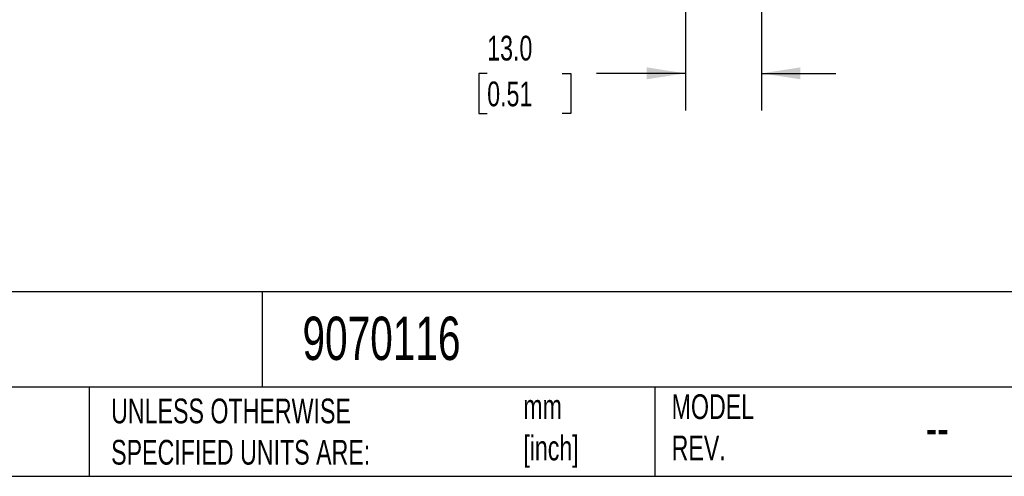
# Model space of a CAD drawing. Header units: millimetres. Extents: x 13 to 546, y 13 to 419.
# Tile 10 of 21: x 270 to 438, y 13 to 91. Entities that reach past the tile are written whole.
import ezdxf

# ---------------------------------------------------------------- set-up
doc = ezdxf.new("R2010")
doc.units = ezdxf.units.MM
doc.header["$LTSCALE"] = 2
doc.linetypes.add('SLD-Solid', pattern=[0])
doc.layers.add('DIMENSIONS', color=140, linetype='SLD-Solid', lineweight=25)
doc.layers.add('TEXT', color=140, linetype='SLD-Solid', lineweight=25)
doc.styles.add('SLDTEXTSTYLE0', font='TXT', dxfattribs={"width": 0.7})
doc.dimstyles.new('SLDDIMSTYLE5', dxfattribs={"dimtxt": 4.316016, "dimasz": 6.604, "dimexe": 0, "dimexo": 0.0625, "dimgap": 1.079004, "dimtad": 0, "dimtih": 1, "dimtoh": 1, "dimdec": 1, "dimrnd": 1e-09, "dimzin": 4, "dimdsep": 46, "dimtxsty": 'SLDTEXTSTYLE0', "dimsah": 1, "dimcen": 0.09, "dimadec": 0, "dimazin": 1, "dimtfac": 1, "dimtdec": 1, "dimtmove": 0, "dimatfit": 0, "dimfxl": 0, "dimfrac": 2, "dimtolj": 1, "dimtzin": 12, "dimarcsym": 0})

# ---------------------------------------------------------------- blocks, each defined once
blk = doc.blocks.new('_D_12')
at = {"layer": 'DIMENSIONS'}
for p, q in [((396.83, 143.06), (396.83, 135.18)), ((396.83, 132.13), (396.83, 75.25)), ((383.83, 123.61), (383.83, 101.27)), ((383.83, 98.23), (383.83, 75.25)), ((349.97, 81.6), (348.52, 81.6)), ((348.52, 81.6), (348.52, 74.74)), ((362.8, 81.6), (364.25, 81.6)), ((364.25, 81.6), (364.25, 74.74)), ((383.83, 81.6), (368.65, 81.6)), ((396.83, 81.6), (409.53, 81.6)), ((348.52, 74.74), (349.97, 74.74)), ((364.25, 74.74), (362.8, 74.74))]:
    blk.add_line(p, q, dxfattribs=at)
for points in [[(383.83, 81.6), (377.23, 82.62), (377.23, 80.59)], [(396.83, 81.6), (403.44, 80.59), (403.44, 82.62)]]:
    blk.add_solid(points, dxfattribs=at)
at = {"layer": 'DIMENSIONS', "char_height": 4.233, "attachment_point": 1, "style": 'SLDTEXTSTYLE0'}
for s, insert in [('13.0', (349.97, 88.03)), ('0.51', (349.97, 80.2))]:
    blk.add_mtext(s, dxfattribs=dict(at, insert=insert))

msp = doc.modelspace()

# ---------------------------------------------------------------- linework, layer by layer
at = {"layer": 'TEXT'}
for p, q in [((546.1, 44.25), (12.7, 44.25)), ((311.52, 44.25), (311.52, 27.94)), ((546.1, 27.94), (12.7, 27.94)), ((282, 27.94), (282, 12.7)), ((378.6, 27.94), (378.6, 12.7)), ((12.7, 12.7), (546.1, 12.7))]:
    msp.add_line(p, q, dxfattribs=at)

# ---------------------------------------------------------------- texts
at = {"layer": 'TEXT', "attachment_point": 1, "style": 'SLDTEXTSTYLE0'}
for s, insert, char_height in [('9070116', (318.42, 40), 7.408), ('UNLESS OTHERWISE ^JSPECIFIED UNITS ARE:', (285.74, 25.99), 4.2333), ('mm^J[inch]', (356.13, 26.72), 4.233), ('MODEL ^JREV.', (381.47, 26.73), 4.2333), ('--', (424.86, 24.15), 6.35)]:
    msp.add_mtext(s, dxfattribs=dict(at, insert=insert, char_height=char_height))

# ---------------------------------------------------------------- dimensions: what is measured, and where the dimension line sits
at = {"layer": 'DIMENSIONS'}
dim = msp.add_linear_dim(base=(383.83, 81.6), p1=(396.83, 145.6), p2=(383.83, 126.15), dimstyle='SLDDIMSTYLE5', dxfattribs=at)
dim.commit()
dim.dimension.update_dxf_attribs({"geometry": '_D_12', "text_midpoint": (356.39, 81.6), "dimtype": 160})

doc.saveas('drawing.dxf')
